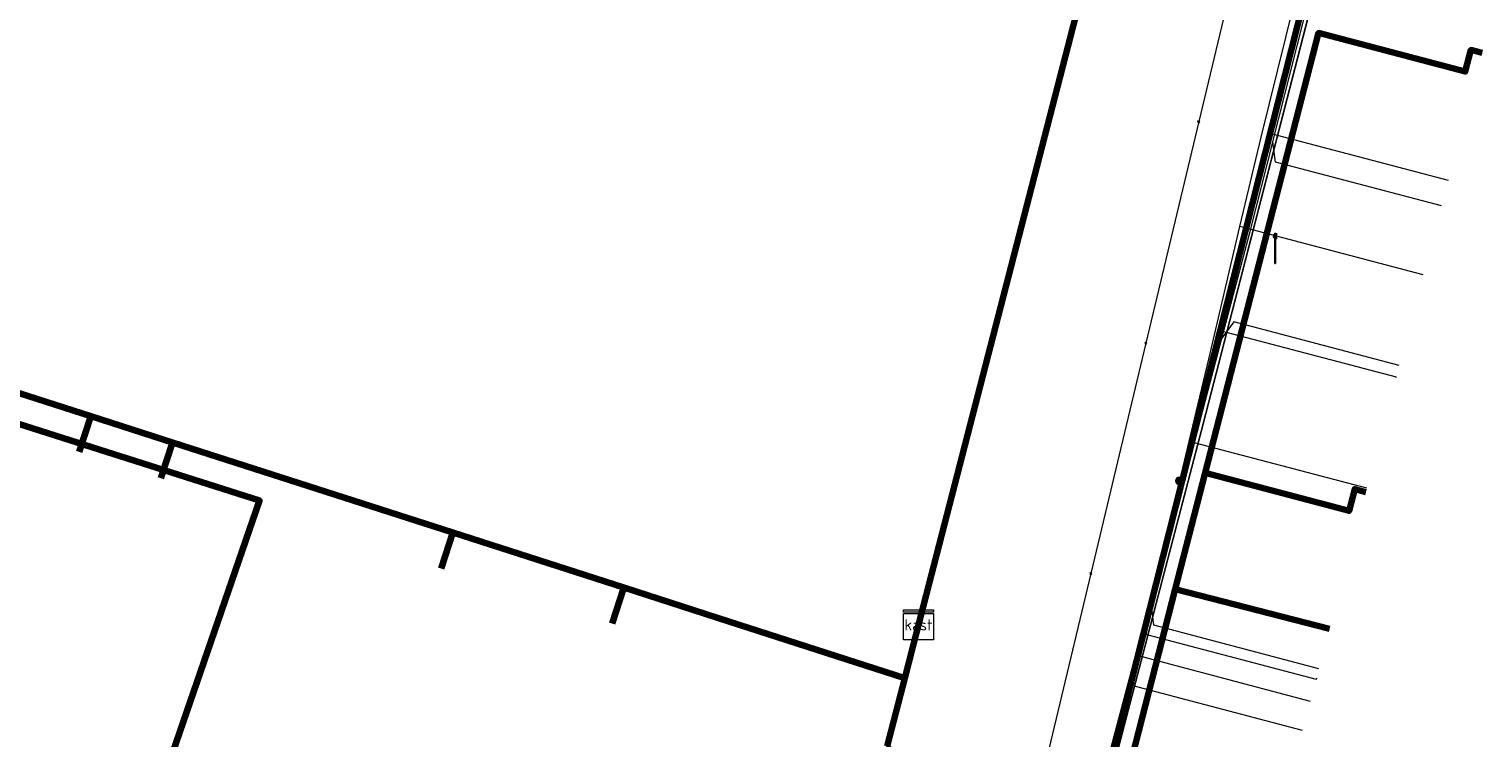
# Model space of a CAD drawing. Extents: x 152558 to 154479, y 462974 to 463683.
# Tile 71 of 256: x 152954 to 152993, y 463466 to 463485. Entities that reach past the tile are written whole.
import ezdxf
from ezdxf.enums import TextEntityAlignment as Align
from ezdxf.lldxf.tags import DXFTag

# ---------------------------------------------------------------- set-up
doc = ezdxf.new("R2010")
doc.units = 0
doc.header["$LTSCALE"] = 0.2
doc.layers.get('0').update_dxf_attribs({"linetype": 'CONTINUOUS'})
for name, color, linetype, lineweight in [('B-RO-KL-DATA_COAXIAAL_17_ZIGGO BV-G', 90, 'KL-DATA-N', 18), ('B-RO-KL-DATA_COAXIAAL_7_ZIGGO BV-G', 90, 'KL-DATA-N', 18), ('B-RO-KL-DATA_HULPSTUK_ZIGGO BV-S', 90, 'CONTINUOUS', 25), ('B-RO-KL-DATA_KABELBED_KPN BV-G', 90, 'CONTINUOUS', 100), ('B-RO-KL-DATA_KABELBED_ZIGGO BV-G', 90, 'CONTINUOUS', 100), ('B-RO-KL-DATA_REGGEFIBER OPERATOR BV-G', 90, 'KL-DATA-N', 18), ('B-RO-KL-ET_LS_400 V_STEDIN NETBEHEER BV-G', 190, 'KL-LS-N', 18), ('B-RO-KL-ET_LS_GEMEENTE AMERSFOORT-S', 190, 'CONTINUOUS', 25), ('B-RO-KL-ET_LS_HULPSTUK_STEDIN NETBEHEER BV-S', 190, 'CONTINUOUS', 25), ('B-RO-KL-GAS_LD_KOPER_22_0.1 BAR_STEDIN NETBEHEER BV-G', 50, 'KL-GAS-LD-N', 18), ('B-RO-KL-GAS_LD_PVC_63_0.1 BAR_STEDIN NETBEHEER BV-G', 50, 'KL-GAS-LD-N', 18), ('B-RO-KL-WATER_100_VITENS-G', 170, 'KL-WATER-N', 18), ('B-RO-KL-WATER_HULPSTUK_VITENS-S', 170, 'CONTINUOUS', 25)]:
    doc.layers.add(name, color=color, linetype=linetype, lineweight=lineweight)
doc.styles.add('NLCS-ISO', font='NLCS-ISO.ttf')
tags = doc.linetypes.add('KL-DATA-N', pattern='A,4,-1,[101,NLCS.SHX,S=0.5,R=0,X=0,Y=0],-1,4,-1,["D",Standard,S=1,R=0,X=-0.25,Y=-0.5],-1.5', length=12.5).pattern_tags.tags
tags[18] = DXFTag(74, 10)
tags = doc.linetypes.add('KL-GAS-LD-N', pattern='A,4,-1,[69,NLCS.SHX,S=0.5,R=0,X=0,Y=0],-1,4,-1,["L",Standard,S=1,R=0,X=0.25,Y=-0.5],-2', length=13).pattern_tags.tags
tags[18] = DXFTag(74, 10)
tags = doc.linetypes.add('KL-LS-N', pattern='A,4,-1,[103,NLCS.SHX,S=0.75,R=0,X=0,Y=0],-1,4,-1,["L",Standard,S=1,R=0,X=0,Y=-0.5],-2', length=13).pattern_tags.tags
tags[18] = DXFTag(74, 10)
doc.linetypes.add('KL-WATER-N', pattern='A,7,-0.5,[168,NLCS.SHX,S=0.75,R=0,X=0.75,Y=0],-2', length=9.5)

# ---------------------------------------------------------------- blocks, each defined once
blk = doc.blocks.new('SKL-WTB_HULP_MOF-SO')
at = {"linetype": 'ByBlock', "lineweight": 18}
h = blk.add_hatch(color=0, dxfattribs=at)
h.dxf.hatch_style = 1
h.paths.add_polyline_path([(-0.5625, 0, 1), (0.5625, 0, 1)])
at = {"color": 0, "linetype": 'ByBlock', "lineweight": 18}
blk.add_circle((0, 0), 0.5625, dxfattribs=at)
at = {"color": 0, "linetype": 'ByBlock', "lineweight": 18, "style": 'NLCS-ISO', "flags": 1}
for tag, p in [('TYPE', (1.5, 0)), ('LABEL', (1.5, -1.5)), ('OMSCHRIJVING', (1.5, -3))]:
    blk.add_attdef(tag, p, '', height=1, dxfattribs=at)
blk = doc.blocks.new('SKL-WTB_HULP_KAST-SO')
at = {"color": 0, "linetype": 'ByBlock', "lineweight": 18}
for points in [[(-2, 2), (2, 2), (2, 1.68), (-2, 1.68)], [(-2, 1.52), (2, 1.52), (2, -2), (-2, -2)]]:
    blk.add_lwpolyline(points, close=True, dxfattribs=at)
at = {"color": 0, "linetype": 'ByBlock', "lineweight": 18, "style": 'NLCS-ISO'}
blk.add_text('kast', height=1.5, dxfattribs=at).set_placement((0, 0), align=Align.MIDDLE_CENTER)
at = {"color": 0, "linetype": 'ByBlock', "lineweight": 18, "style": 'NLCS-ISO', "flags": 1}
for tag, p in [('TYPE', (2.5, 0)), ('LABEL', (2.5, -1.5)), ('OMSCHRIJVING', (2.5, -3))]:
    blk.add_attdef(tag, p, '', height=1, dxfattribs=at)
blk = doc.blocks.new('SKL-WTB_HULP_OVERIG-SO')
at = {"color": 0, "linetype": 'ByBlock', "lineweight": 18}
for points in [[(-0.14, 0.14), (0.14, -0.14)], [(0.14, 0.14), (-0.14, -0.14)]]:
    blk.add_lwpolyline(points, dxfattribs=at)
at = {"color": 0, "linetype": 'ByBlock', "lineweight": 18, "style": 'NLCS-ISO', "flags": 1}
for tag, p in [('TYPE', (1.5, 0)), ('LABEL', (1.5, -1.5)), ('OMSCHRIJVING', (1.5, -3))]:
    blk.add_attdef(tag, p, '', height=1, dxfattribs=at)
blk = doc.blocks.new('SKL-ET_LS_MAST-SO')
for p, q in [((-0.05, 2.07), (0.05, 2.07)), ((-0.05, -2), (0.05, -2))]:
    blk.add_line(p, q)
for points in [[(-0.05, -2), (-0.05, 2.07)], [(0.05, -2), (0.05, 2.07)], [(0.18, 1.89), (0.22, 1.89), (0.22, 1.97), (0.18, 1.97), (0.18, 1.92)], [(-0.18, 1.76), (-0.22, 1.76), (-0.22, 1.84), (-0.18, 1.84), (-0.18, 1.79)], [(-0.18, 1.49), (-0.22, 1.49), (-0.22, 1.57), (-0.18, 1.57), (-0.18, 1.52)], [(-0.18, 1.79), (-0.05, 1.79)], [(-0.18, 1.76), (-0.05, 1.76)], [(-0.18, 1.52), (-0.05, 1.52)], [(-0.18, 1.49), (-0.05, 1.49)], [(0.18, 1.92), (0.05, 1.92)], [(0.18, 1.89), (0.05, 1.89)], [(0.18, 1.66), (0.05, 1.66)], [(0.18, 1.63), (0.05, 1.63)], [(0.18, 1.39), (0.05, 1.39)], [(0.18, 1.36), (0.05, 1.36)], [(0.18, 1.63), (0.22, 1.63), (0.22, 1.71), (0.18, 1.71), (0.18, 1.66)], [(0.18, 1.36), (0.22, 1.36), (0.22, 1.44), (0.18, 1.44), (0.18, 1.39)]]:
    blk.add_lwpolyline(points)

msp = doc.modelspace()

# ---------------------------------------------------------------- linework, layer by layer
at = {"layer": 'B-RO-KL-DATA_COAXIAAL_17_ZIGGO BV-G', "flags": 128}
msp.add_lwpolyline([(152885.69, 463491.484), (152886.265, 463491.311), (152885.051, 463487.276), (152884.565, 463485.66), (152883.787, 463483.074), (152883.563, 463482.529), (152883.237, 463482.039), (152883.114, 463481.916), (152881.033, 463474.06), (152893.307, 463471.055), (152894.438, 463470.847), (152898.869, 463470.031), (152902.731, 463469.32), (152909.657, 463468.045), (152911.907, 463467.631), (152914.274, 463467.195), (152916.715, 463466.745), (152919.666, 463466.202), (152922.902, 463465.606), (152927.585, 463464.744), (152930.791, 463464.153), (152933.889, 463463.583), (152935.402, 463463.084), (152940.506, 463461.402), (152945.313, 463459.817), (152950.418, 463458.134), (152955.225, 463456.55), (152960.33, 463454.867), (152964.532, 463453.482), (152971.675, 463451.127), (152971.731, 463451.102), (152976.556, 463464.332), (152976.855, 463465.489), (152977.322, 463467.299), (152977.536, 463468.127), (152977.688, 463468.717)], dxfattribs=at)
at = {"layer": 'B-RO-KL-DATA_COAXIAAL_7_ZIGGO BV-G', "flags": 128}
for points in [[(152954.099, 463508.607), (152956.007, 463513.895), (152961.538, 463511.959), (152963.803, 463511.167), (152967.594, 463509.84), (152976.667, 463506.665), (152977.894, 463506.235), (152980.355, 463505.374), (152980.756, 463505.192), (152981.134, 463504.967), (152981.52, 463504.737), (152981.877, 463504.465), (152982.239, 463504.189), (152982.566, 463503.873), (152982.896, 463503.555), (152983.187, 463503.201), (152983.477, 463502.847), (152983.725, 463502.461), (152983.971, 463502.078), (152984.171, 463501.67), (152984.368, 463501.267), (152984.519, 463500.843), (152984.666, 463500.429), (152984.772, 463499.999), (152984.925, 463499.22), (152985, 463498.429), (152984.997, 463497.635), (152984.914, 463496.845), (152984.754, 463496.067), (152984.253, 463494.126), (152977.688, 463468.717)], [(152959.624, 463506.653), (152961.538, 463511.959), (152963.803, 463511.167), (152967.594, 463509.84), (152976.667, 463506.665), (152977.894, 463506.235), (152980.355, 463505.374), (152980.756, 463505.192), (152981.134, 463504.967), (152981.52, 463504.737), (152981.877, 463504.465), (152982.239, 463504.189), (152982.566, 463503.873), (152982.896, 463503.555), (152983.187, 463503.201), (152983.477, 463502.847), (152983.725, 463502.461), (152983.971, 463502.078), (152984.171, 463501.67), (152984.368, 463501.267), (152984.519, 463500.843), (152984.666, 463500.429), (152984.772, 463499.999), (152984.925, 463499.22), (152985, 463498.429), (152984.997, 463497.635), (152984.914, 463496.845), (152984.754, 463496.067), (152984.253, 463494.126), (152977.688, 463468.717)], [(152977.688, 463468.717), (152984.253, 463494.126), (152984.754, 463496.067), (152984.914, 463496.845), (152984.997, 463497.635), (152985, 463498.429), (152984.925, 463499.22), (152984.772, 463499.999), (152984.666, 463500.429), (152984.519, 463500.843), (152984.368, 463501.267), (152984.171, 463501.67), (152983.971, 463502.078), (152983.725, 463502.461), (152983.477, 463502.847), (152983.187, 463503.201), (152982.896, 463503.555), (152982.566, 463503.873), (152982.239, 463504.189), (152981.877, 463504.465), (152981.52, 463504.737), (152981.134, 463504.967), (152980.756, 463505.192), (152980.355, 463505.374), (152977.894, 463506.235), (152976.667, 463506.665), (152967.594, 463509.84), (152963.803, 463511.167), (152961.888, 463505.858)], [(152977.688, 463468.717), (152984.253, 463494.126), (152984.754, 463496.067), (152984.914, 463496.845), (152984.997, 463497.635), (152985, 463498.429), (152984.925, 463499.22), (152984.772, 463499.999), (152984.666, 463500.429), (152984.519, 463500.843), (152984.368, 463501.267), (152984.171, 463501.67), (152983.971, 463502.078), (152983.725, 463502.461), (152983.477, 463502.847), (152983.187, 463503.201), (152982.896, 463503.555), (152982.566, 463503.873), (152982.239, 463504.189), (152981.877, 463504.465), (152981.52, 463504.737), (152981.134, 463504.967), (152980.756, 463505.192), (152980.355, 463505.374), (152977.894, 463506.235), (152976.667, 463506.665), (152967.594, 463509.84), (152965.674, 463504.519)], [(152977.688, 463468.717), (152984.253, 463494.126), (152984.754, 463496.067), (152984.914, 463496.845), (152984.997, 463497.635), (152985, 463498.429), (152984.925, 463499.22), (152984.772, 463499.999), (152984.666, 463500.429), (152984.519, 463500.843), (152984.368, 463501.267), (152984.171, 463501.67), (152983.971, 463502.078), (152983.725, 463502.461), (152983.477, 463502.847), (152983.187, 463503.201), (152982.896, 463503.555), (152982.566, 463503.873), (152982.239, 463504.189), (152981.877, 463504.465), (152981.52, 463504.737), (152981.134, 463504.967), (152980.756, 463505.192), (152980.355, 463505.374), (152977.894, 463506.235), (152976.667, 463506.665), (152976.252, 463505.512), (152974.737, 463501.309)], [(152975.962, 463500.876), (152977.894, 463506.235), (152980.355, 463505.374), (152980.756, 463505.192), (152981.134, 463504.967), (152981.52, 463504.737), (152981.877, 463504.465), (152982.239, 463504.189), (152982.566, 463503.873), (152982.896, 463503.555), (152983.187, 463503.201), (152983.477, 463502.847), (152983.725, 463502.461), (152983.971, 463502.078), (152984.171, 463501.67), (152984.368, 463501.267), (152984.519, 463500.843), (152984.666, 463500.429), (152984.772, 463499.999), (152984.925, 463499.22), (152985, 463498.429), (152984.997, 463497.635), (152984.914, 463496.845), (152984.754, 463496.067), (152984.253, 463494.126), (152977.688, 463468.717)], [(152992.691, 463483.946), (152992.396, 463484.024), (152992.243, 463483.444), (152988.34, 463484.476), (152986.025, 463475.52), (152985.317, 463472.764), (152984.521, 463469.664), (152983.03, 463463.857), (152976.855, 463465.489), (152977.322, 463467.299), (152977.536, 463468.127), (152977.688, 463468.717)], [(152992.691, 463483.946), (152992.396, 463484.024), (152992.243, 463483.444), (152988.34, 463484.476), (152986.025, 463475.52), (152985.317, 463472.764), (152984.521, 463469.664), (152983.03, 463463.857), (152976.855, 463465.489), (152977.322, 463467.299), (152977.536, 463468.127), (152977.688, 463468.717)], [(152977.688, 463468.717), (152977.536, 463468.127), (152977.322, 463467.299), (152972.645, 463468.805), (152972.631, 463468.81), (152969.842, 463469.707), (152965.293, 463471.17), (152957.829, 463473.571), (152955.656, 463474.27), (152950.648, 463475.881), (152945.955, 463477.391), (152941.129, 463478.944), (152938.223, 463479.879), (152935.859, 463480.316), (152930.747, 463481.261), (152925.687, 463482.197), (152920.685, 463483.122), (152918.117, 463483.597), (152917.935, 463482.614)], [(152977.688, 463468.717), (152977.536, 463468.127), (152977.322, 463467.299), (152972.645, 463468.805), (152972.631, 463468.81), (152969.842, 463469.707), (152965.293, 463471.17), (152957.829, 463473.571), (152955.656, 463474.27), (152950.648, 463475.881), (152945.955, 463477.391), (152941.129, 463478.944), (152938.223, 463479.879), (152935.859, 463480.316), (152930.747, 463481.261), (152925.687, 463482.197), (152925.505, 463481.214)], [(152977.688, 463468.717), (152977.536, 463468.127), (152977.322, 463467.299), (152972.645, 463468.805), (152972.631, 463468.81), (152969.842, 463469.707), (152965.293, 463471.17), (152957.829, 463473.571), (152955.656, 463474.27), (152950.648, 463475.881), (152945.955, 463477.391), (152941.129, 463478.944), (152938.223, 463479.879), (152935.859, 463480.316), (152935.677, 463479.333)], [(152977.688, 463468.717), (152977.536, 463468.127), (152977.322, 463467.299), (152972.645, 463468.805), (152972.631, 463468.81), (152969.842, 463469.707), (152965.293, 463471.17), (152957.829, 463473.571), (152955.656, 463474.27), (152950.648, 463475.881), (152945.955, 463477.391), (152945.649, 463476.439)], [(152977.688, 463468.717), (152977.536, 463468.127), (152977.322, 463467.299), (152972.645, 463468.805), (152972.631, 463468.81), (152969.842, 463469.707), (152965.293, 463471.17), (152957.829, 463473.571), (152955.656, 463474.27), (152950.648, 463475.881), (152950.342, 463474.929)], [(152977.688, 463468.717), (152977.536, 463468.127), (152977.322, 463467.299), (152972.645, 463468.805), (152972.631, 463468.81), (152969.842, 463469.707), (152965.293, 463471.17), (152957.829, 463473.571), (152955.656, 463474.27), (152955.35, 463473.318)], [(152977.688, 463468.717), (152977.536, 463468.127), (152977.322, 463467.299), (152972.645, 463468.805), (152972.631, 463468.81), (152969.842, 463469.707), (152965.293, 463471.17), (152957.829, 463473.571), (152957.523, 463472.619)], [(152989.599, 463472.252), (152989.304, 463472.33), (152989.151, 463471.75), (152985.317, 463472.764), (152984.521, 463469.664), (152983.03, 463463.857), (152976.855, 463465.489), (152977.322, 463467.299), (152977.536, 463468.127), (152977.688, 463468.717)], [(152977.688, 463468.717), (152977.536, 463468.127), (152977.322, 463467.299), (152972.645, 463468.805), (152972.631, 463468.81), (152969.842, 463469.707), (152965.293, 463471.17), (152964.987, 463470.218)], [(152977.688, 463468.717), (152977.536, 463468.127), (152977.322, 463467.299), (152972.645, 463468.805), (152972.631, 463468.81), (152969.842, 463469.707), (152969.536, 463468.755)], [(152977.688, 463468.717), (152977.536, 463468.127), (152977.322, 463467.299), (152976.855, 463465.489), (152983.03, 463463.857), (152984.521, 463469.664), (152988.631, 463468.608)], [(152977.688, 463468.717), (152977.536, 463468.127), (152977.322, 463467.299), (152976.855, 463465.489), (152976.556, 463464.332), (152971.731, 463451.102), (152972.031, 463450.969), (152972.351, 463450.745), (152972.621, 463450.463), (152972.831, 463450.135), (152972.973, 463449.771), (152973.024, 463449.489), (152973.042, 463449.387), (152973.036, 463448.998), (152972.512, 463444.478), (152969.396, 463445.67), (152967.318, 463446.417), (152962.052, 463448.311), (152957.436, 463449.971), (152952.354, 463451.799), (152947.645, 463453.493), (152942.449, 463455.362), (152937.626, 463457.097), (152937.288, 463456.156)], [(152977.688, 463468.717), (152977.536, 463468.127), (152977.322, 463467.299), (152976.855, 463465.489), (152976.556, 463464.332), (152971.731, 463451.102), (152972.031, 463450.969), (152972.351, 463450.745), (152972.621, 463450.463), (152972.831, 463450.135), (152972.973, 463449.771), (152973.024, 463449.489), (152973.042, 463449.387), (152973.036, 463448.998), (152972.512, 463444.478), (152969.396, 463445.67), (152967.318, 463446.417), (152962.052, 463448.311), (152957.436, 463449.971), (152952.354, 463451.799), (152947.645, 463453.493), (152942.449, 463455.362), (152942.111, 463454.421)], [(152977.688, 463468.717), (152977.536, 463468.127), (152977.322, 463467.299), (152976.855, 463465.489), (152976.556, 463464.332), (152971.731, 463451.102), (152972.031, 463450.969), (152972.351, 463450.745), (152972.621, 463450.463), (152972.831, 463450.135), (152972.973, 463449.771), (152973.024, 463449.489), (152973.042, 463449.387), (152973.036, 463448.998), (152972.512, 463444.478), (152969.396, 463445.67), (152967.318, 463446.417), (152962.052, 463448.311), (152957.436, 463449.971), (152952.354, 463451.799), (152947.645, 463453.493), (152947.307, 463452.552)], [(152977.688, 463468.717), (152977.536, 463468.127), (152977.322, 463467.299), (152976.855, 463465.489), (152976.556, 463464.332), (152971.731, 463451.102), (152972.031, 463450.969), (152972.351, 463450.745), (152972.621, 463450.463), (152972.831, 463450.135), (152972.973, 463449.771), (152973.024, 463449.489), (152973.042, 463449.387), (152973.036, 463448.998), (152972.512, 463444.478), (152969.396, 463445.67), (152967.318, 463446.417), (152962.052, 463448.311), (152957.436, 463449.971), (152952.354, 463451.799), (152952.016, 463450.859)], [(152977.688, 463468.717), (152977.536, 463468.127), (152977.322, 463467.299), (152976.855, 463465.489), (152976.556, 463464.332), (152971.731, 463451.102), (152972.031, 463450.969), (152972.351, 463450.745), (152972.621, 463450.463), (152972.831, 463450.135), (152972.973, 463449.771), (152973.024, 463449.489), (152973.042, 463449.387), (152973.036, 463448.998), (152972.512, 463444.478), (152971.936, 463439.516), (152970.621, 463428.184), (152956.888, 463429.809), (152956.809, 463429.147), (152956.528, 463426.774), (152956.081, 463422.992), (152955.496, 463418.048), (152955.08, 463414.528), (152956.073, 463414.411)], [(152977.688, 463468.717), (152977.536, 463468.127), (152977.322, 463467.299), (152976.855, 463465.489), (152976.556, 463464.332), (152971.731, 463451.102), (152972.031, 463450.969), (152972.351, 463450.745), (152972.621, 463450.463), (152972.831, 463450.135), (152972.973, 463449.771), (152973.024, 463449.489), (152973.042, 463449.387), (152973.036, 463448.998), (152972.512, 463444.478), (152971.936, 463439.516), (152970.621, 463428.184), (152956.888, 463429.809), (152956.809, 463429.147), (152956.528, 463426.774), (152956.081, 463422.992), (152955.496, 463418.048), (152956.489, 463417.93)], [(152977.688, 463468.717), (152977.536, 463468.127), (152977.322, 463467.299), (152976.855, 463465.489), (152976.556, 463464.332), (152971.731, 463451.102), (152972.031, 463450.969), (152972.351, 463450.745), (152972.621, 463450.463), (152972.831, 463450.135), (152972.973, 463449.771), (152973.024, 463449.489), (152973.042, 463449.387), (152973.036, 463448.998), (152972.512, 463444.478), (152971.936, 463439.516), (152970.621, 463428.184), (152956.888, 463429.809), (152956.809, 463429.147), (152956.528, 463426.774), (152956.081, 463422.992), (152957.074, 463422.874)], [(152977.688, 463468.717), (152977.536, 463468.127), (152977.322, 463467.299), (152976.855, 463465.489), (152976.556, 463464.332), (152971.731, 463451.102), (152972.031, 463450.969), (152972.351, 463450.745), (152972.621, 463450.463), (152972.831, 463450.135), (152972.973, 463449.771), (152973.024, 463449.489), (152973.042, 463449.387), (152973.036, 463448.998), (152972.512, 463444.478), (152971.936, 463439.516), (152970.621, 463428.184), (152956.888, 463429.809), (152956.809, 463429.147), (152956.528, 463426.774), (152957.521, 463426.657)], [(152977.688, 463468.717), (152977.536, 463468.127), (152977.322, 463467.299), (152976.855, 463465.489), (152976.556, 463464.332), (152971.731, 463451.102), (152972.031, 463450.969), (152972.351, 463450.745), (152972.621, 463450.463), (152972.831, 463450.135), (152972.973, 463449.771), (152973.024, 463449.489), (152973.042, 463449.387), (152973.036, 463448.998), (152972.512, 463444.478), (152969.396, 463445.67), (152967.318, 463446.417), (152962.052, 463448.311), (152957.436, 463449.971), (152957.098, 463449.031)], [(152977.688, 463468.717), (152977.536, 463468.127), (152977.322, 463467.299), (152976.855, 463465.489), (152976.556, 463464.332), (152971.731, 463451.102), (152972.031, 463450.969), (152972.351, 463450.745), (152972.621, 463450.463), (152972.831, 463450.135), (152972.973, 463449.771), (152973.024, 463449.489), (152973.042, 463449.387), (152973.036, 463448.998), (152972.512, 463444.478), (152969.396, 463445.67), (152967.318, 463446.417), (152962.052, 463448.311), (152961.714, 463447.371)], [(152966.98, 463445.477), (152967.318, 463446.417), (152969.396, 463445.67), (152972.512, 463444.478), (152973.036, 463448.998), (152973.042, 463449.387), (152973.024, 463449.489), (152972.973, 463449.771), (152972.831, 463450.135), (152972.621, 463450.463), (152972.351, 463450.745), (152972.031, 463450.969), (152971.731, 463451.102), (152976.556, 463464.332), (152976.855, 463465.489), (152977.322, 463467.299), (152977.536, 463468.127), (152977.688, 463468.717)], [(152977.688, 463468.717), (152977.536, 463468.127), (152977.322, 463467.299), (152976.855, 463465.489), (152983.03, 463463.857), (152982.457, 463461.629), (152982.013, 463459.898), (152991.856, 463458.235), (152991.805, 463457.933), (152991.467, 463455.934), (152990.768, 463451.795), (152989.945, 463446.922), (152989.209, 463442.562), (152988.535, 463438.572), (152989.521, 463438.405)], [(152977.688, 463468.717), (152977.536, 463468.127), (152977.322, 463467.299), (152976.855, 463465.489), (152983.03, 463463.857), (152982.457, 463461.629), (152982.013, 463459.898), (152991.856, 463458.235), (152991.805, 463457.933), (152991.467, 463455.934), (152990.768, 463451.795), (152989.945, 463446.922), (152989.209, 463442.562), (152990.195, 463442.395)], [(152977.688, 463468.717), (152977.536, 463468.127), (152977.322, 463467.299), (152976.855, 463465.489), (152983.03, 463463.857), (152982.457, 463461.629), (152982.013, 463459.898), (152991.856, 463458.235), (152991.805, 463457.933), (152991.467, 463455.934), (152990.768, 463451.795), (152989.945, 463446.922), (152990.931, 463446.755)], [(152977.688, 463468.717), (152977.536, 463468.127), (152977.322, 463467.299), (152976.855, 463465.489), (152983.03, 463463.857), (152982.457, 463461.629), (152982.013, 463459.898), (152991.856, 463458.235), (152991.805, 463457.933), (152991.467, 463455.934), (152990.768, 463451.795), (152991.755, 463451.629)], [(152977.688, 463468.717), (152977.536, 463468.127), (152977.322, 463467.299), (152976.855, 463465.489), (152983.03, 463463.857), (152982.457, 463461.629), (152982.013, 463459.898), (152991.856, 463458.235), (152991.805, 463457.933), (152991.467, 463455.934), (152992.454, 463455.767)], [(152977.688, 463468.717), (152977.536, 463468.127), (152977.322, 463467.299), (152976.855, 463465.489), (152983.03, 463463.857), (152982.457, 463461.629), (152986.504, 463460.559)]]:
    msp.add_lwpolyline(points, dxfattribs=at)
at = {"layer": 'B-RO-KL-DATA_KABELBED_KPN BV-G', "flags": 128}
for points in [[(152979.143, 463446.047), (152979.143, 463446.047), (152981.448, 463459.687), (152989.32, 463490.781), (152991.281, 463500), (152992.175, 463504.197), (152995.059, 463511.713)], [(152912.765, 463483.61), (152915.315, 463483.155), (152937.962, 463479.084), (152960.148, 463472.024), (152957.656, 463464.781)]]:
    msp.add_lwpolyline(points, dxfattribs=at)
at = {"layer": 'B-RO-KL-DATA_KABELBED_ZIGGO BV-G', "flags": 128}
for points in [[(152977.894, 463506.235), (152980.756, 463505.192), (152981.52, 463504.737), (152982.239, 463504.189), (152982.896, 463503.555), (152983.477, 463502.847), (152983.971, 463502.078), (152984.368, 463501.267), (152984.666, 463500.429), (152984.925, 463499.22), (152984.997, 463497.635), (152984.754, 463496.067), (152977.688, 463468.717)], [(152992.691, 463483.946), (152992.396, 463484.024), (152992.243, 463483.444), (152988.34, 463484.476), (152985.317, 463472.764)], [(152955.656, 463474.27), (152950.648, 463475.881)], [(152955.656, 463474.27), (152955.35, 463473.318)], [(152957.829, 463473.571), (152955.656, 463474.27)], [(152957.829, 463473.571), (152957.523, 463472.619)], [(152965.293, 463471.17), (152957.829, 463473.571)], [(152985.317, 463472.764), (152984.521, 463469.664)], [(152989.599, 463472.252), (152989.304, 463472.33), (152989.151, 463471.75), (152985.317, 463472.764)], [(152965.293, 463471.17), (152964.987, 463470.218)], [(152969.842, 463469.707), (152965.293, 463471.17)], [(152969.842, 463469.707), (152969.536, 463468.755)], [(152969.842, 463469.707), (152972.645, 463468.805)], [(152984.521, 463469.664), (152983.03, 463463.857)], [(152984.521, 463469.664), (152988.631, 463468.608)], [(152972.645, 463468.805), (152977.322, 463467.299)], [(152977.688, 463468.717), (152977.536, 463468.127)], [(152977.536, 463468.127), (152977.322, 463467.299)], [(152977.322, 463467.299), (152976.855, 463465.489)]]:
    msp.add_lwpolyline(points, dxfattribs=at)
at = {"layer": 'B-RO-KL-DATA_REGGEFIBER OPERATOR BV-G', "flags": 128}
for points in [[(152982.255, 463488.436), (152981.72, 463487.934), (152988.344, 463486.001), (152985.267, 463474.068), (152981.969, 463461.447), (152981.605, 463459.9), (152979.544, 463449.652), (152978.921, 463444.426), (152978.066, 463437.444), (152978.023, 463436.585), (152978.769, 463436.182), (152981.895, 463435.911), (152997.672, 463433.165), (152998.379, 463437.132), (152999.366, 463437.61), (153017.206, 463434.689), (153025.889, 463433.224), (153035.057, 463431.464), (153035.505, 463431.224), (153034.919, 463426.394), (153040.262, 463425.562), (153045.604, 463424.728), (153050.947, 463423.894), (153056.289, 463423.059), (153058.998, 463424.366), (153061.772, 463427.182), (153075.799, 463441.453), (153078.748, 463444.469), (153085.924, 463452.306), (153087.639, 463453.631), (153089.199, 463455.054), (153092.742, 463456.937)], [(152981.605, 463459.9), (152981.969, 463461.447), (152985.267, 463474.068), (152988.275, 463485.733)], [(152875.77, 463475.13), (152876.434, 463475.28), (152888.618, 463472.639), (152896.33, 463470.516), (152901.464, 463469.595), (152906.007, 463468.743), (152910.388, 463467.978), (152914.258, 463467.273), (152916.674, 463466.8), (152922.11, 463465.793), (152924.901, 463465.217), (152929.87, 463464.326), (152931.651, 463464.393), (152937.168, 463462.665), (152955.88, 463456.657), (152967.317, 463452.857), (152970.873, 463451.546), (152973.562, 463450.554), (152978.73, 463449.888), (152979.347, 463449.765), (152979.555, 463451.154), (152979.692, 463452.07), (152980.22, 463455.212), (152980.881, 463457.939), (152981.863, 463461.838), (152983.624, 463468.496), (152985.712, 463476.555), (152987.069, 463481.801), (152987.806, 463484.706)], [(152987.069, 463481.801), (152987.806, 463484.706)], [(152985.712, 463476.555), (152987.069, 463481.801)], [(152987.069, 463481.801), (152991.789, 463480.553)], [(152983.624, 463468.496), (152985.712, 463476.555)], [(152985.712, 463476.555), (152990.404, 463475.315)], [(152990.4, 463475.3), (152990.404, 463475.315)], [(152981.863, 463461.838), (152983.624, 463468.496)], [(152983.624, 463468.496), (152988.276, 463467.267)], [(152988.276, 463467.267), (152988.3, 463467.3)]]:
    msp.add_lwpolyline(points, dxfattribs=at)
at = {"layer": 'B-RO-KL-ET_LS_400 V_STEDIN NETBEHEER BV-G', "flags": 128}
for points in [[(152984.649, 463472.546), (152984.898, 463473.6), (152985.414, 463475.79), (152986.248, 463479.323), (152986.808, 463481.697), (152988.348, 463487.91), (152989.02, 463490.603), (152991.367, 463500), (152991.67, 463501.5)], [(152991.123, 463478.034), (152986.248, 463479.323)], [(152989.622, 463472.354), (152984.898, 463473.6)], [(152981.864, 463461.766), (152982.56, 463464.161), (152983.15, 463466.193), (152983.365, 463467.103), (152983.55, 463467.887), (152983.968, 463469.659), (152984.649, 463472.546)], [(152988.122, 463466.678), (152983.55, 463467.887)], [(152987.916, 463465.9), (152983.365, 463467.103)]]:
    msp.add_lwpolyline(points, dxfattribs=at)
at = {"layer": 'B-RO-KL-GAS_LD_KOPER_22_0.1 BAR_STEDIN NETBEHEER BV-G', "flags": 128}
for points in [[(152991.608, 463479.871), (152987.192, 463481.038), (152987.122, 463481.574)], [(152990.484, 463475.617), (152986.087, 463476.779), (152985.765, 463476.345)], [(152988.35, 463467.543), (152983.956, 463468.705), (152983.89, 463469.238)]]:
    msp.add_lwpolyline(points, dxfattribs=at)
at = {"layer": 'B-RO-KL-GAS_LD_PVC_63_0.1 BAR_STEDIN NETBEHEER BV-G', "flags": 128}
msp.add_lwpolyline([(152979.716, 463449.903), (152979.977, 463451.634), (152979.99, 463451.721), (152980.302, 463453.793), (152980.68, 463455.724), (152981.439, 463459.488), (152981.727, 463460.891), (152982.488, 463463.9), (152982.69, 463464.694), (152983.89, 463469.238), (152983.931, 463469.393), (152985.658, 463475.938), (152985.765, 463476.345), (152986.534, 463479.258), (152987.093, 463481.46), (152987.122, 463481.574), (152988.253, 463486.031), (152988.884, 463488.519), (152989.099, 463489.366), (152990.918, 463495.869), (152991.326, 463497.327), (152992.479, 463501.933)], dxfattribs=at)
at = {"layer": 'B-RO-KL-WATER_100_VITENS-G', "flags": 128}
msp.add_lwpolyline([(152990.469, 463503.142), (152989.619, 463499.999), (152987.872, 463493.205), (152986.816, 463489.097), (152986.612, 463488.242), (152985.148, 463482.114), (152983.739, 463476.212), (152982.275, 463470.084), (152980.865, 463464.182), (152979.401, 463458.054), (152978.443, 463454.044), (152978.027, 463452.304), (152977.908, 463451.033)], dxfattribs=at)

# ---------------------------------------------------------------- block references
at = {"layer": 'B-RO-KL-DATA_HULPSTUK_ZIGGO BV-S', "xscale": 0.2, "yscale": 0.2, "zscale": 0.2}
msp.add_blockref('SKL-WTB_HULP_KAST-SO', (152977.688, 463468.717), dxfattribs=at)
at = {"layer": 'B-RO-KL-ET_LS_GEMEENTE AMERSFOORT-S', "xscale": 0.2, "yscale": 0.2, "zscale": 0.2}
msp.add_blockref('SKL-ET_LS_MAST-SO', (152987.181, 463478.733), dxfattribs=at)
at = {"layer": 'B-RO-KL-ET_LS_HULPSTUK_STEDIN NETBEHEER BV-S', "xscale": 0.2, "yscale": 0.2, "zscale": 0.2}
msp.add_blockref('SKL-WTB_HULP_MOF-SO', (152984.649, 463472.546), dxfattribs=at)
at = {"layer": 'B-RO-KL-WATER_HULPSTUK_VITENS-S', "xscale": 0.2, "yscale": 0.2, "zscale": 0.2}
for p in [(152985.148, 463482.114), (152983.739, 463476.212), (152982.275, 463470.084)]:
    msp.add_blockref('SKL-WTB_HULP_OVERIG-SO', p, dxfattribs=at)

doc.saveas('drawing.dxf')
